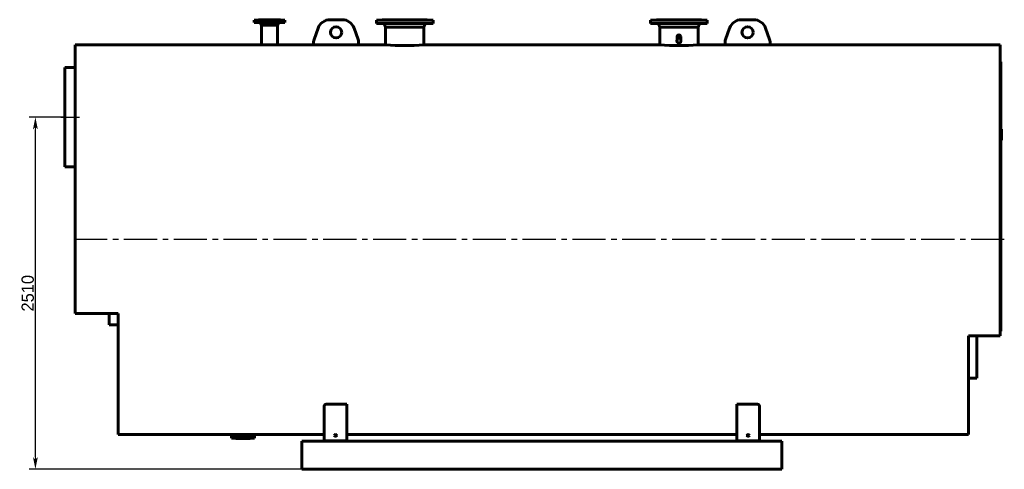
# Model space of a CAD drawing. Header units: millimetres. Extents: x 0 to 6046, y -168 to 841.
# Tile 3 of 6: x 1517 to 2079, y -128 to 128. Entities that reach past the tile are written whole.
import ezdxf

# ---------------------------------------------------------------- set-up
doc = ezdxf.new("R2010")
doc.units = ezdxf.units.MM
doc.linetypes.add('CENTER2_per3_scale0.863109', pattern=[24.663333, 16.442222, -2.74037, 2.74037, -2.74037])
doc.linetypes.add('CENTER2_pere8_scale0.995718', pattern=[28.452629, 18.96842, -3.161403, 3.161403, -3.161403])
doc.styles.add('TextStyle_1', font='T-FLEX Type A.TTF', dxfattribs={"height": 7})
doc.dimstyles.new('DIM_ST_1', dxfattribs={"dimtxt": 7, "dimasz": 7, "dimexe": 3.5, "dimexo": 0, "dimgap": 0.875, "dimtad": 1, "dimlfac": 12.5, "dimrnd": 0.01, "dimdsep": 46, "dimtxsty": 'TextStyle_1', "dimblk": 'Arrow_3_C7_Status', "dimcen": 0.09, "dimclrd": 7, "dimclre": 7, "dimclrt": 7, "dimazin": 0, "dimtfac": 1, "dimtdec": 0, "dimtmove": 0, "dimatfit": 0, "dimldrblk": 'NONE', "dimfxl": 1, "dimtvp": 1, "dimtolj": 1, "dimarcsym": 0})

# ---------------------------------------------------------------- blocks, each defined once
blk = doc.blocks.new('Arrow_3_C7_Status')
at = {"color": 7, "linetype": 'Continuous', "lineweight": 0}
blk.add_line((-1, 0), (-0.8, 0), dxfattribs=at)
at = {"color": 7}
blk.add_solid([(-1, -0.2), (0, 0), (-0.8, 0), (-1, 0.2)], dxfattribs=at)
blk = doc.blocks.new('*D7')
at = {"color": 7, "lineweight": -2}
for p, q in [((-267.37, 72.6), (-287.74, 72.6)), ((-284.24, -121.2), (-284.24, 65.6)), ((-132.09, -128.2), (-287.74, -128.2))]:
    blk.add_line(p, q, dxfattribs=at)
at = {"layer": 'Defpoints', "color": 0}
for p in [(-284.24, 72.6), (-267.37, 72.6), (-132.09, -128.2)]:
    blk.add_point(p, dxfattribs=at)
at = {"color": 7, "lineweight": -2, "xscale": 7, "yscale": 7, "zscale": 7}
for p, rotation in [((-284.24, 72.6), 89.99999999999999), ((-284.24, -128.2), 270)]:
    blk.add_blockref('Arrow_3_C7_Status', p, dxfattribs=dict(at, rotation=rotation))
at = {"color": 7, "insert": (-288.61, -27.8), "char_height": 7, "attachment_point": 5, "rotation": 90, "style": 'TextStyle_1'}
blk.add_mtext('\\A1;2510{\\H0.5x;\\S^ ;}', dxfattribs=at)
blk = doc.blocks.new('_None')
blk = doc.blocks.new('Проекция_13')
at = {"color": 7, "linetype": 'Continuous', "lineweight": 60}
for p, q in [((-147.20039, 127.88), (-159.368, 127.88)), ((-159.368, 127.88), (-159.368, 126.52)), ((-147.20039, 126.52), (-159.368, 126.52)), ((-157.008, 127.96), (-156.51778, 127.96)), ((-157.008, 127.96), (-157.008, 127.88)), ((-156.888, 128.2), (-156.888, 128.08)), ((-156.888, 128.2), (-156.40692, 128.2)), ((-156.51778, 127.96), (-144.128, 127.96)), ((-156.40692, 128.2), (-144.248, 128.2)), ((-155.64374, 126.20657), (-155.14, 125)), ((-155.14, 125), (-155.14, 113.96)), ((-155.14, 125), (-154.79198, 125)), ((-154.79198, 125), (-145.996, 125)), ((-141.768, 127.88), (-147.20039, 127.88)), ((-141.768, 126.52), (-147.20039, 126.52)), ((-145.996, 125), (-145.49226, 126.20657)), ((-145.996, 113.96), (-145.996, 125)), ((-144.248, 128.08), (-144.248, 128.2)), ((-144.128, 127.88), (-144.128, 127.96)), ((-141.768, 126.52), (-141.768, 127.88)), ((-109.088, 128.2), (-116.048, 128.2)), ((-57.168, 127.96), (-89.568, 127.96)), ((-89.568, 127.96), (-89.568, 126.12)), ((-57.168, 126.12), (-89.568, 126.12)), ((-86.168, 128.2), (-86.168, 128.08)), ((-86.168, 128.2), (-60.568, 128.2)), ((-84.82694, 125.46844), (-84.288, 123.88)), ((-84.288, 123.88), (-84.288, 113.96)), ((-84.288, 123.88), (-62.448, 123.88)), ((-62.448, 123.88), (-61.90906, 125.46844)), ((-62.448, 113.96), (-62.448, 123.88)), ((-60.568, 128.08), (-60.568, 128.2)), ((-57.168, 126.12), (-57.168, 127.96)), ((66.992, 127.96), (66.992, 126.12)), ((99.392, 127.96), (66.992, 127.96)), ((99.392, 126.12), (66.992, 126.12)), ((70.392, 128.2), (95.992, 128.2)), ((70.392, 128.2), (70.392, 128.08)), ((71.73306, 125.46844), (72.272, 123.88)), ((72.272, 123.88), (72.272, 113.96)), ((72.272, 123.88), (94.112, 123.88)), ((94.112, 123.88), (94.65094, 125.46844)), ((94.112, 113.96), (94.112, 123.88)), ((95.992, 128.08), (95.992, 128.2)), ((99.392, 126.12), (99.392, 127.96)), ((125.872, 128.2), (118.912, 128.2)), ((-122.83188, 123.41224), (-125.13682, 116.93013)), ((-99.99918, 116.93013), (-102.30412, 123.41224)), ((82.116, 118.59988), (82.116, 115.8305)), ((84.268, 115.8305), (84.268, 118.59988)), ((112.12812, 123.41224), (109.82318, 116.93013)), ((134.96082, 116.93013), (132.65588, 123.41224)), ((-155.14, 113.96), (-261.4488, 113.96)), ((-261.4488, -39.28), (-261.4488, 113.96)), ((-125.368, 113.96), (-145.996, 113.96)), ((-125.368, 115.58999), (-125.368, 113.95352)), ((-99.768, 113.95352), (-125.368, 113.95352)), ((-99.768, 113.95352), (-99.768, 115.58999)), ((-84.288, 113.96), (-99.768, 113.96)), ((72.272, 113.96), (-62.448, 113.96)), ((109.592, 113.96), (94.112, 113.96)), ((109.592, 115.58999), (109.592, 113.95352)), ((135.192, 113.95352), (109.592, 113.95352)), ((135.192, 113.95352), (135.192, 115.58999)), ((266.632, 113.96), (135.192, 113.96)), ((266.632, 113.96), (266.632, -52.08)), ((267.032, 104.106), (266.632, 104.106)), ((267.032, 104.10594), (267.032, 104.106)), ((267.032, 104.10594), (267.032, -49.28676)), ((-261.4488, 101), (-267.368, 101)), ((-267.368, 100.99943), (-267.368, 100.95507)), ((-267.368, 100.95329), (-267.368, 44.20052)), ((267.368, 65.79495), (267.032, 65.79495)), ((267.368, 63.79464), (267.032, 63.79464)), ((267.032, 63.78996), (267.368, 63.78996)), ((267.368, 63.75039), (267.032, 63.75039)), ((267.368, 63.6537), (267.032, 63.6537)), ((267.368, 63.4297), (267.032, 63.4297)), ((267.368, 63.40243), (267.032, 63.40243)), ((267.368, 63.37763), (267.032, 63.37763)), ((267.368, 63.11644), (267.032, 63.11644)), ((267.368, 62.89574), (267.032, 62.89574)), ((267.368, 62.63457), (267.032, 62.63457)), ((267.368, 62.55356), (267.032, 62.55356)), ((267.368, 62.3056), (267.032, 62.3056)), ((267.368, 62.22378), (267.032, 62.22378)), ((267.368, 62.21055), (267.032, 62.21055)), ((267.368, 62.19567), (267.032, 62.19567)), ((267.368, 62.11053), (267.032, 62.11053)), ((267.368, 61.8642), (267.032, 61.8642)), ((267.368, 65.79478), (267.368, 65.79495)), ((267.368, 63.79464), (267.368, 65.79478)), ((267.368, 63.79207), (267.368, 63.79306)), ((267.368, 63.78996), (267.368, 63.79207)), ((267.368, 63.75039), (267.368, 63.78923)), ((267.368, 63.6537), (267.368, 63.75039)), ((267.368, 63.4297), (267.368, 63.6537)), ((267.368, 63.40243), (267.368, 63.4297)), ((267.368, 63.11644), (267.368, 63.37763)), ((267.368, 62.89574), (267.368, 63.11644)), ((267.368, 62.63457), (267.368, 62.89574)), ((267.368, 62.3056), (267.368, 62.55356)), ((267.368, 62.22378), (267.368, 62.3056)), ((267.368, 62.21055), (267.368, 62.22378)), ((267.368, 62.19567), (267.368, 62.21055)), ((267.368, 62.11053), (267.368, 62.19567)), ((267.368, 61.8642), (267.368, 62.11053)), ((267.368, 61.75431), (267.032, 61.75431)), ((267.368, 61.66668), (267.032, 61.66668)), ((267.368, 61.57326), (267.032, 61.57326)), ((267.368, 61.10545), (267.032, 61.10545)), ((267.368, 61.04594), (267.032, 61.04594)), ((267.368, 60.47893), (267.032, 60.47893)), ((267.368, 60.37808), (267.032, 60.37808)), ((267.368, 60.2004), (267.032, 60.2004)), ((267.368, 60.11442), (267.032, 60.11442)), ((267.368, 59.92184), (267.032, 59.92184)), ((267.368, 59.81439), (267.032, 59.81439)), ((267.368, 59.78214), (267.032, 59.78214)), ((267.368, 59.76357), (267.032, 59.76357)), ((267.368, 59.74827), (267.032, 59.74827)), ((267.368, 59.63998), (267.032, 59.63998)), ((267.368, 59.44739), (267.032, 59.44739)), ((267.368, 61.66668), (267.368, 61.75431)), ((267.368, 61.57326), (267.368, 61.66668)), ((267.368, 61.43029), (267.368, 61.57326)), ((267.368, 61.28729), (267.368, 61.43029)), ((267.368, 61.16827), (267.368, 61.28729)), ((267.368, 61.10545), (267.368, 61.16827)), ((267.368, 60.47893), (267.368, 61.04594)), ((267.368, 60.2004), (267.368, 60.37808)), ((267.368, 59.92184), (267.368, 60.11442)), ((267.368, 59.81439), (267.368, 59.92184)), ((267.368, 59.79661), (267.368, 59.81439)), ((267.368, 59.78214), (267.368, 59.79661)), ((267.368, 59.76357), (267.368, 59.78214)), ((267.368, 59.74827), (267.368, 59.76357)), ((267.368, 59.63998), (267.368, 59.74827)), ((267.368, 59.44739), (267.368, 59.63998)), ((-267.368, 44.2), (-261.4488, 44.2)), ((-237.0488, -39.28), (-261.4488, -39.28)), ((-242.088, -45.8), (-242.088, -39.28)), ((-237.0488, -39.28), (-237.0488, -108.36)), ((-242.088, -45.8), (-237.0488, -45.8)), ((267.032, -49.52), (266.632, -49.52)), ((267.032, -49.28676), (267.032, -49.52)), ((248.472, -52.08), (248.472, -108.36)), ((266.632, -52.08), (248.472, -52.08)), ((253.352, -76.2), (253.352, -52.08)), ((248.472, -76.2), (253.352, -76.2)), ((-119.288, -112.2), (-119.288, -91.92806)), ((-106.488, -91.04199), (-117.688, -91.04199)), ((-106.488, -91.04199), (-106.488, -111.99294)), ((116.312, -111.99294), (116.312, -91.04199)), ((127.512, -91.04199), (116.312, -91.04199)), ((129.112, -91.92806), (129.112, -112.2)), ((-237.0488, -108.36), (-168.5328, -108.36)), ((-172.368, -109), (-159.168, -109)), ((-172.368, -109), (-172.368, -110.36)), ((-172.368, -110.36), (-159.168, -110.36)), ((-169.848, -110.48), (-169.848, -110.6)), ((-161.688, -110.6), (-169.848, -110.6)), ((-168.5328, -108.36), (-168.65245, -108.68557)), ((-162.88355, -108.68557), (-163.0032, -108.36)), ((-163.0032, -108.36), (-119.288, -108.36)), ((-161.688, -110.6), (-161.688, -110.48)), ((-159.168, -110.36), (-159.168, -109)), ((-132.088, -112.2), (-132.088, -128.2)), ((-132.088, -112.2), (141.912, -112.2)), ((-117.688, -111.99294), (-106.488, -111.99294)), ((-106.488, -108.36), (116.312, -108.36)), ((-106.488, -112.2), (-106.488, -111.99294)), ((116.312, -112.2), (116.312, -111.99294)), ((116.312, -111.99294), (127.512, -111.99294)), ((129.112, -108.36), (248.472, -108.36)), ((141.912, -112.2), (141.912, -128.2)), ((-132.088, -128.2), (141.912, -128.2))]:
    blk.add_line(p, q, dxfattribs=at)
at = {"color": 7, "linetype": 'CENTER2_per3_scale0.863109', "lineweight": 25}
blk.add_line((-269.70133, 72.6), (-259.11547, 72.6), dxfattribs=at)
at = {"color": 7, "linetype": 'CENTER2_pere8_scale0.995718', "lineweight": 25}
blk.add_line((268.96533, 2.8), (-263.78213, 2.8), dxfattribs=at)
at = {"color": 7, "lineweight": 60, "flags": 128}
for points in [[(82.036, 116.16457), (82.03815, 116.24618), (82.04459, 116.32758), (82.05532, 116.40877), (82.07026, 116.48928), (82.08936, 116.56867), (82.1126, 116.64693), (82.116, 116.6565)], [(84.268, 116.65555), (84.28081, 116.61705), (84.30248, 116.53825), (84.32003, 116.45811), (84.33336, 116.37728), (84.34242, 116.29606), (84.34719, 116.21443), (84.34767, 116.13228), (84.34377, 116.05066), (84.3355, 115.96955), (84.32269, 115.88826), (84.30548, 115.80842), (84.28388, 115.73003), (84.25746, 115.65203), (84.22672, 115.57642), (84.19168, 115.50322), (84.15167, 115.4314), (84.1076, 115.36291), (84.05946, 115.29777), (84.02009, 115.25045), (83.97869, 115.20553), (83.93527, 115.16302), (83.88982, 115.12292), (83.84159, 115.08467), (83.79172, 115.04931), (83.74021, 115.01685), (83.68706, 114.98728), (83.63194, 114.96047), (83.57572, 114.93693), (83.51841, 114.91665), (83.46001, 114.89963), (83.37987, 114.88196), (83.29896, 114.87057), (83.21728, 114.86547), (83.15581, 114.86577), (83.09461, 114.86964), (83.03371, 114.87706), (82.9731, 114.88805), (82.91357, 114.9024), (82.85501, 114.92012), (82.79743, 114.9412), (82.74082, 114.96564), (82.68661, 114.99271), (82.63392, 115.02275), (82.58275, 115.05576), (82.5331, 115.09173), (82.48588, 115.12993), (82.44062, 115.17063), (82.39733, 115.21385), (82.35601, 115.25957), (82.30531, 115.32272), (82.2586, 115.38941), (82.2159, 115.45963), (82.17824, 115.53128), (82.14482, 115.60553), (82.11566, 115.68237), (82.0913, 115.75993), (82.07134, 115.83917), (82.05575, 115.92006), (82.04478, 116.00085), (82.03819, 116.08236), (82.036, 116.16457)], [(82.116, 116.28526), (82.09641, 116.22256), (82.07578, 116.14253), (82.05938, 116.06145), (82.04748, 115.98096)], [(84.33645, 115.97891), (84.33438, 115.99803), (84.32262, 116.07259), (84.3073, 116.1465), (84.28847, 116.21948), (84.268, 116.28462)], [(-119.288, -91.92806), (-119.28525, -91.87731), (-119.27705, -91.82648), (-119.26347, -91.77583), (-119.24457, -91.72557), (-119.22042, -91.67596), (-119.19109, -91.62723), (-119.15648, -91.57937), (-119.11663, -91.5324), (-119.07174, -91.48658), (-119.02202, -91.44212), (-118.96767, -91.39927), (-118.90888, -91.35827), (-118.84687, -91.31989), (-118.78052, -91.28334), (-118.7102, -91.24879), (-118.63623, -91.21646), (-118.55897, -91.18654), (-118.47876, -91.15922), (-118.39918, -91.13556), (-118.31688, -91.11434), (-118.23227, -91.09566), (-118.14579, -91.07963), (-118.05787, -91.06636), (-117.96892, -91.05595), (-117.8759, -91.04821), (-117.78209, -91.04355), (-117.688, -91.04199)], [(127.512, -91.04199), (127.59868, -91.04334), (127.68534, -91.04735), (127.77159, -91.05399), (127.85701, -91.0632), (127.9412, -91.07494), (128.02375, -91.08917), (128.10457, -91.10587), (128.18376, -91.12501), (128.26099, -91.14647), (128.33592, -91.17014), (128.40823, -91.19588), (128.47759, -91.2236), (128.54532, -91.25389), (128.61002, -91.28618), (128.67145, -91.3203), (128.7294, -91.35608), (128.78361, -91.39335), (128.83387, -91.43196), (128.88208, -91.47364), (128.92603, -91.51674), (128.96559, -91.56104), (129.00061, -91.60635), (129.03096, -91.65246), (129.0565, -91.69916), (129.07638, -91.74429), (129.09191, -91.78992), (129.10304, -91.83588), (129.10975, -91.88199), (129.112, -91.92806)]]:
    blk.add_lwpolyline(points, dxfattribs=at)
at = {"color": 7, "linetype": 'Continuous', "lineweight": 60}
for centre in [(-112.568, 121), (122.392, 121)]:
    blk.add_circle(centre, 3.2, dxfattribs=at)
for centre, radius, start, end in [((-157.008, 128.08), 0.12, 270, 0.0000224), ((-156.23434, 125.96), 0.64, 22.6605363, 61.0449756), ((-144.90166, 125.96), 0.64, 118.9550244, 157.3394637), ((-144.128, 128.08), 0.12, 179.9999547, 270), ((-116.048, 121), 7.2, 90, 160.425396), ((-109.088, 121), 7.2, 19.574604, 90), ((-86.288, 128.08), 0.12, 270, 0), ((-85.73604, 125.16), 0.96, 18.7413404, 90), ((-60.99996, 125.16), 0.96, 90, 161.2586596), ((-60.448, 128.08), 0.12, 179.999968, 270), ((70.272, 128.08), 0.12, 270, 0.000032), ((70.82396, 125.16), 0.96, 18.7413404, 90), ((95.56004, 125.16), 0.96, 90, 161.2586596), ((96.112, 128.08), 0.12, 180, 270), ((118.912, 121), 7.2, 90, 160.425396), ((125.872, 121), 7.2, 19.574604, 90), ((-150.56799, 225.02827), 111.16233, 267.6428082, 272.3571181), ((-121.368, 115.58999), 4, 160.425396, 179.9999988), ((-103.768, 115.58999), 4, 0, 19.574604), ((-73.368, 224.58379), 111.16145, 264.362429, 275.6375713), ((83.192, 224.58379), 111.16145, 264.3624468, 275.6375712), ((113.592, 115.58999), 4, 160.425396, 179.9999932), ((131.192, 115.58999), 4, 0.0000068, 19.574604), ((-169.968, -110.48), 0.12, 0.000037, 90), ((-169.10299, -108.52), 0.48, 270, 339.8216199), ((-165.76838, -220.50195), 112.17602, 90.994379, 91.4118615), ((-165.76794, -220.50194), 112.17602, 88.5879596, 90.9946027), ((-162.43301, -108.52), 0.48, 200.1783801, 270), ((-161.568, -110.48), 0.12, 90, 179.999963)]:
    blk.add_arc(centre, radius, start, end, dxfattribs=at)
for centre, major_axis, ratio in [((83.192, 118.59988), (1.076, 0), 0.866025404), ((83.192, 118.59988), (0.8252, 0), 0.866025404), ((83.192, 118.55988), (-0.7452, 0), 0.866025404), ((-112.888, -108.90198), (-0.52, 0), 0.965925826), ((122.712, -108.90198), (0.52, 0), 0.965925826)]:
    blk.add_ellipse(centre, major_axis=major_axis, ratio=ratio, dxfattribs=at)
for centre, major_axis, ratio, start_param, end_param in [((83.192, 115.8305), (0, 1.24246), 0.866025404, 1.570796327, 1.715687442), ((83.192, 115.8305), (0, 1.24246), 0.866025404, 4.564389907, 4.71238898), ((-117.688, -112.40706), (1.6, 0), 0.258819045, 1.570796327, 2.617993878), ((-112.888, -109.10904), (0.52, 0), 0.965925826, 0.207602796, 2.933989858), ((122.712, -109.10904), (0.52, 0), 0.965925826, 0.207602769, 2.933989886), ((127.512, -112.40706), (1.6, 0), 0.258819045, 0.523598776, 1.570796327)]:
    blk.add_ellipse(centre, major_axis=major_axis, ratio=ratio, start_param=start_param, end_param=end_param, dxfattribs=at)
dim = blk.add_linear_dim(base=(-284.23999, 72.6), p1=(-132.088, -128.2), p2=(-267.368, 72.6), angle=90, text='<>{\\H0.5x;\\S^ ;}', dimstyle='DIM_ST_1')
dim.commit()
dim.dimension.update_dxf_attribs({"geometry": '*D7', "text_midpoint": (-284.23999, -27.8), "dimtype": 160})

msp = doc.modelspace()

# ---------------------------------------------------------------- block references
msp.add_blockref('Проекция_13', (1810.0916, 0))

doc.saveas('drawing.dxf')
